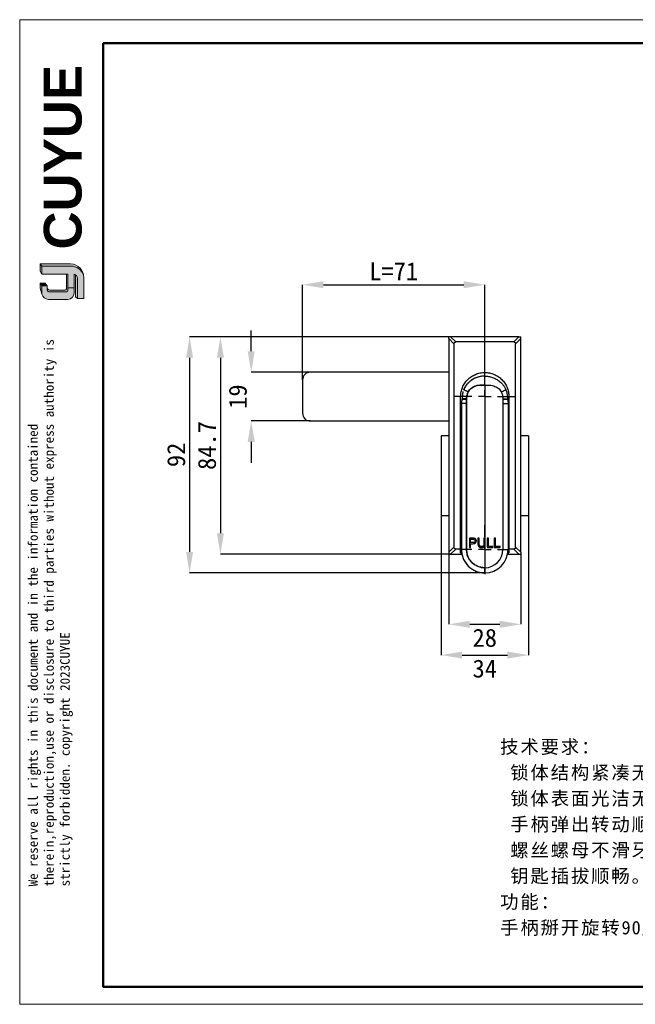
# Model space of a CAD drawing. Header units: millimetres. Extents: x 10 to 553, y 34 to 418.
# Tile 1 of 10: x 10 to 250, y 34 to 418. Entities that reach past the tile are written whole.
import ezdxf

# ---------------------------------------------------------------- set-up
doc = ezdxf.new("R2010")
doc.units = ezdxf.units.MM
doc.header["$LTSCALE"] = 2
doc.header["$PDSIZE"] = -1
doc.linetypes.add('CENTERX2', pattern=[20.319999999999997, 12.7, -2.54, 2.54, -2.54])
for name, color, linetype, lineweight in [('0007', 7, 'Continuous', 5), ('实线层', 7, 'Continuous', 25), ('尺寸线层', 3, 'Continuous', 18), ('粗实线层', 7, 'Continuous', 50), ('细实线层', 3, 'Continuous', 18)]:
    doc.layers.add(name, color=color, linetype=linetype, lineweight=lineweight)
for name, color, linetype in [('1轮廓实线层', 7, 'Continuous'), ('3中心线层', 1, 'CENTERX2'), ('7标注层', 3, 'Continuous')]:
    doc.layers.add(name, color=color, linetype=linetype)
doc.styles.add('ARIAL', font='arial.ttf')
doc.styles.add('SLDTEXTSTYLE5', font='TXT', dxfattribs={"width": 0.7})
doc.dimstyles.new('SLDDIMSTYLE0', dxfattribs={"dimtxt": 7, "dimasz": 8.16, "dimexe": 0, "dimexo": 0.0625, "dimgap": 1.75, "dimtad": 2, "dimrnd": 1e-09, "dimzin": 12, "dimdsep": 46, "dimtxsty": 'SLDTEXTSTYLE5', "dimsah": 1, "dimcen": 0.09, "dimadec": 0, "dimazin": 3, "dimtfac": 1, "dimtofl": 0, "dimtmove": 0, "dimatfit": 3, "dimfxl": 1, "dimfrac": 2, "dimtolj": 1, "dimtzin": 12, "dimarcsym": 0})

# ---------------------------------------------------------------- blocks, each defined once
blk = doc.blocks.new('_D')
at = {"layer": '7标注层', "color": 0, "lineweight": -2, "transparency": 16777216}
for p, q in [((119.9659405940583, 277.3081401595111), (119.9659405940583, 314.349498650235)), ((128.1259405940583, 314.349498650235), (182.8059405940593, 314.349498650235)), ((190.9659405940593, 282.7081401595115), (190.9659405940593, 314.349498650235))]:
    blk.add_line(p, q, dxfattribs=at)
at = {"layer": '7标注层', "color": 0, "transparency": 16777216}
for points in [[(128.1259405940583, 315.709498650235), (128.1259405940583, 312.989498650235), (119.9659405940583, 314.349498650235)], [(182.8059405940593, 315.709498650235), (182.8059405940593, 312.989498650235), (190.9659405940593, 314.349498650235)]]:
    blk.add_solid(points, dxfattribs=at)
at = {"layer": 'Defpoints', "color": 0, "transparency": 16777216}
for p in [(190.9659405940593, 314.349498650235), (190.9659405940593, 282.6456401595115), (119.9659405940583, 277.2456401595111)]:
    blk.add_point(p, dxfattribs=at)
at = {"layer": '7标注层', "color": 0, "transparency": 16777216, "insert": (155.4659405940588, 323.099498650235), "char_height": 7, "attachment_point": 2}
blk.add_mtext('\\A1;L=71', dxfattribs=at)
blk = doc.blocks.new('_D_1')
at = {"layer": '7标注层', "color": 0, "lineweight": -2, "transparency": 16777216}
for p, q in [((99.9659405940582, 288.4056401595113), (99.9659405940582, 296.5656401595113)), ((122.9034405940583, 280.2456401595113), (99.96594059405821, 280.2456401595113)), ((122.9034405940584, 261.2456401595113), (99.96594059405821, 261.2456401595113)), ((99.96594059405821, 253.0856401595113), (99.96594059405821, 244.9256401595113))]:
    blk.add_line(p, q, dxfattribs=at)
at = {"layer": '7标注层', "color": 0, "transparency": 16777216}
for points in [[(98.6059405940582, 288.4056401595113), (101.3259405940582, 288.4056401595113), (99.96594059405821, 280.2456401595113)], [(98.60594059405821, 253.0856401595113), (101.3259405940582, 253.0856401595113), (99.96594059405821, 261.2456401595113)]]:
    blk.add_solid(points, dxfattribs=at)
at = {"layer": 'Defpoints', "color": 0, "transparency": 16777216}
for p in [(122.9659405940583, 280.2456401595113), (99.96594059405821, 261.2456401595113), (122.9659405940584, 261.2456401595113)]:
    blk.add_point(p, dxfattribs=at)
at = {"layer": '7标注层', "color": 0, "transparency": 16777216, "insert": (91.21594059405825, 270.7456401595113), "char_height": 7, "attachment_point": 2, "rotation": 90}
blk.add_mtext('\\A1;19', dxfattribs=at)
blk = doc.blocks.new('_D_2')
at = {"layer": '7标注层', "color": 0, "lineweight": -2, "transparency": 16777216}
for p, q in [((177.6105473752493, 294.0456401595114), (87.96594059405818, 294.0456401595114)), ((87.9659405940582, 285.8856401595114), (87.96594059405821, 217.5056401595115)), ((177.6105473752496, 209.3456401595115), (87.96594059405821, 209.3456401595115))]:
    blk.add_line(p, q, dxfattribs=at)
at = {"layer": '7标注层', "color": 0, "transparency": 16777216}
for points in [[(86.6059405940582, 285.8856401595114), (89.3259405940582, 285.8856401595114), (87.96594059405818, 294.0456401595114)], [(86.60594059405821, 217.5056401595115), (89.32594059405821, 217.5056401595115), (87.96594059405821, 209.3456401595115)]]:
    blk.add_solid(points, dxfattribs=at)
at = {"layer": 'Defpoints', "color": 0, "transparency": 16777216}
for p in [(177.6730473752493, 294.0456401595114), (87.96594059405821, 209.3456401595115), (177.6730473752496, 209.3456401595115)]:
    blk.add_point(p, dxfattribs=at)
at = {"layer": '7标注层', "color": 0, "transparency": 16777216, "insert": (79.21594059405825, 251.6956401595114), "char_height": 7, "attachment_point": 2, "rotation": 90}
blk.add_mtext('\\A1;84.7', dxfattribs=at)
blk = doc.blocks.new('_D_3')
at = {"layer": '7标注层', "color": 0, "lineweight": -2, "transparency": 16777216}
for p, q in [((177.6105473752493, 294.0456401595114), (75.96594059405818, 294.0456401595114)), ((75.9659405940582, 285.8856401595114), (75.96594059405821, 210.2056401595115)), ((190.9034405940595, 202.0456401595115), (75.96594059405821, 202.0456401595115))]:
    blk.add_line(p, q, dxfattribs=at)
at = {"layer": '7标注层', "color": 0, "transparency": 16777216}
for points in [[(74.6059405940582, 285.8856401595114), (77.3259405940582, 285.8856401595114), (75.96594059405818, 294.0456401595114)], [(74.60594059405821, 210.2056401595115), (77.32594059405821, 210.2056401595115), (75.96594059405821, 202.0456401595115)]]:
    blk.add_solid(points, dxfattribs=at)
at = {"layer": 'Defpoints', "color": 0, "transparency": 16777216}
for p in [(177.6730473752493, 294.0456401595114), (75.96594059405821, 202.0456401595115), (190.9659405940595, 202.0456401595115)]:
    blk.add_point(p, dxfattribs=at)
at = {"layer": '7标注层', "color": 0, "transparency": 16777216, "insert": (67.21594059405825, 248.0456401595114), "char_height": 7, "attachment_point": 2, "rotation": 90}
blk.add_mtext('\\A1;92', dxfattribs=at)
blk = doc.blocks.new('_D_4')
at = {"layer": '7标注层', "color": 0, "lineweight": -2, "transparency": 16777216}
for p, q in [((176.9659405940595, 209.9902469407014), (176.9659405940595, 181.9990162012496)), ((204.9659405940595, 209.9902469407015), (204.9659405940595, 181.9990162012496)), ((185.1259405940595, 181.9990162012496), (196.8059405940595, 181.9990162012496))]:
    blk.add_line(p, q, dxfattribs=at)
at = {"layer": '7标注层', "color": 0, "transparency": 16777216}
for points in [[(185.1259405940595, 183.3590162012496), (185.1259405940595, 180.6390162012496), (176.9659405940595, 181.9990162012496)], [(196.8059405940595, 183.3590162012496), (196.8059405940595, 180.6390162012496), (204.9659405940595, 181.9990162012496)]]:
    blk.add_solid(points, dxfattribs=at)
at = {"layer": 'Defpoints', "color": 0, "transparency": 16777216}
for p in [(176.9659405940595, 210.0527469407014), (204.9659405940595, 210.0527469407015), (204.9659405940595, 181.9990162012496)]:
    blk.add_point(p, dxfattribs=at)
at = {"layer": '7标注层', "color": 0, "transparency": 16777216, "insert": (190.9659405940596, 180.2490162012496), "char_height": 7, "attachment_point": 2}
blk.add_mtext('\\A1;28', dxfattribs=at)
blk = doc.blocks.new('_D_5')
at = {"layer": '7标注层', "color": 0, "lineweight": -2, "transparency": 16777216}
for p, q in [((173.9659405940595, 224.1831401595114), (173.9659405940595, 169.9990162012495)), ((207.9659405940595, 224.1831401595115), (207.9659405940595, 169.9990162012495)), ((182.1259405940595, 169.9990162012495), (199.8059405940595, 169.9990162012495))]:
    blk.add_line(p, q, dxfattribs=at)
at = {"layer": '7标注层', "color": 0, "transparency": 16777216}
for points in [[(182.1259405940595, 171.3590162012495), (182.1259405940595, 168.6390162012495), (173.9659405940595, 169.9990162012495)], [(199.8059405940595, 171.3590162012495), (199.8059405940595, 168.6390162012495), (207.9659405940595, 169.9990162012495)]]:
    blk.add_solid(points, dxfattribs=at)
at = {"layer": 'Defpoints', "color": 0, "transparency": 16777216}
for p in [(173.9659405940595, 224.2456401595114), (207.9659405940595, 224.2456401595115), (207.9659405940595, 169.9990162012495)]:
    blk.add_point(p, dxfattribs=at)
at = {"layer": '7标注层', "color": 0, "transparency": 16777216, "insert": (190.9659405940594, 168.2490162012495), "char_height": 7, "attachment_point": 2}
blk.add_mtext('\\A1;34', dxfattribs=at)
blk = doc.blocks.new('SW_CENTERMARKSYMBOL_0')
at = {"layer": '3中心线层', "color": 0}
for p, q in [((0, 5.000000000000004), (0, 11.90000000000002)), ((-4.999999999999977, 0), (-11.89999999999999, 0)), ((0, 0), (-2.499999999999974, 0)), ((0, 0), (2.775557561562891e-14, 2.500000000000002)), ((0, 0), (0, -2.500000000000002)), ((0, 0), (2.500000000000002, 0)), ((5.000000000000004, 0), (11.90000000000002, 0)), ((0, -5.000000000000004), (0, -11.90000000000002))]:
    blk.add_line(p, q, dxfattribs=at)
blk = doc.blocks.new('SW_CENTERMARKSYMBOL_1')
at = {"layer": '3中心线层', "color": 0}
for p, q in [((0, 4.999999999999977), (0, 9.599999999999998)), ((-5.000000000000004, 0), (-9.599999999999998, 0)), ((0, 0), (-2.500000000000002, 0)), ((0, 0), (0, 2.500000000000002)), ((0, 0), (0, -2.500000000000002)), ((0, 0), (2.500000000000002, 0)), ((5.000000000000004, 0), (9.599999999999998, 0)), ((0, -5.000000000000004), (0, -9.599999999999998))]:
    blk.add_line(p, q, dxfattribs=at)

msp = doc.modelspace()

# ---------------------------------------------------------------- hatches: boundary and pattern name
at = {"layer": '实线层'}
h = msp.add_hatch(color=251, dxfattribs=at)
edge = h.paths.add_edge_path(flags=0)
edge.add_line((17.73859262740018, 322.4728840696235), (18.3768852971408, 321.5705382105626))
edge.add_line((18.3768852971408, 321.5705382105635), (29.62916173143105, 321.5705382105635))
edge.add_arc((29.82779518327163, 316.4778296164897), 5.096580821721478, 18.258457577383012, 92.23360366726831, ccw=False)
edge.add_arc((29.49168194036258, 317.2301592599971), 5.244527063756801, 9.265836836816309, 88.49787900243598)
edge.add_line((29.62916173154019, 322.4728840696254), (17.73859262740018, 322.4728840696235))
h = msp.add_hatch(color=254, dxfattribs=at)
h.paths.add_polyline_path([(17.73859262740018, 313.0244162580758), (18.3768852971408, 310.7322392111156), (18.3768852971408, 313.8838449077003), (17.73859262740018, 314.9677565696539)], flags=0)
h.paths.add_polyline_path([(18.3768852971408, 318.5001864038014), (18.3768852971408, 321.5705382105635), (17.73859262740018, 322.4728840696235), (17.73859262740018, 319.6319791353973)], flags=0)
msp.add_hatch(color=251, dxfattribs=at).paths.add_polyline_path([(20.52286345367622, 313.8838449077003), (19.69927851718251, 314.9677565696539), (17.73859262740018, 314.9677565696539), (18.3768852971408, 313.8838449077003)], flags=0)
h = msp.add_hatch(color=251, dxfattribs=at)
edge = h.paths.add_edge_path(flags=0)
edge.add_line((27.3680600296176, 312.2768342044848), (21.49858584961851, 312.2768342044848))
edge.add_arc((21.49649164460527, 313.2798152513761), 1.002983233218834, 193.8962338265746, 270.1196323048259, ccw=False)
edge.add_line((20.52286345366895, 313.0389345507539), (20.52286345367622, 312.3156256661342))
edge.add_arc((21.49649164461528, 312.5565063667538), 1.002983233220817, 193.8962338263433, 270.1196323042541)
edge.add_line((21.49858584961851, 311.5535253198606), (27.804434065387, 311.553525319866))
edge.add_arc((27.8340514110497, 312.2782517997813), 0.7253314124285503, 267.659799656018, 364.9883187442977)
edge.add_line((28.55663559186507, 312.3413212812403), (28.55663559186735, 318.5001864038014))
edge.add_line((28.55663559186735, 318.5001864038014), (27.94604510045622, 318.5001864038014))
edge.add_line((27.94604510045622, 318.5001864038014), (27.94604510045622, 312.7397457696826))
edge.add_arc((27.38600291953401, 312.8467188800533), 0.5701670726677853, 268.1966309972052, 349.18624476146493, ccw=False)
h = msp.add_hatch(color=251, dxfattribs=at)
edge = h.paths.add_edge_path(flags=0)
edge.add_line((31.56368431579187, 309.604934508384), (32.27417920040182, 308.9593439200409))
edge.add_line((32.27417920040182, 308.9593439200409), (32.27417920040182, 316.9688023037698))
edge.add_arc((30.3708401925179, 316.6753579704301), 1.925826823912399, 8.764480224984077, 53.88699480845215)
edge.add_line((31.50588351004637, 318.2311489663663), (31.56368431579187, 309.604934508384))
h = msp.add_hatch(color=30, dxfattribs=at)
edge = h.paths.add_edge_path(flags=0)
edge.add_arc((21.49649164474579, 312.5565063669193), 1.002983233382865, 193.8962338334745, 270.11963231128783, ccw=False)
edge.add_line((20.52286345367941, 312.3156256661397), (20.52286345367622, 313.8838449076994))
edge.add_line((20.52286345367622, 313.8838449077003), (18.3768852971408, 313.8838449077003))
edge.add_line((18.3768852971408, 313.8838449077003), (18.3768852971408, 310.7322392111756))
edge.add_arc((21.33670991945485, 311.7197471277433), 3.120213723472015, 198.4506221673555, 263.4013944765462)
edge.add_line((20.97815688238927, 308.6202030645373), (28.55663559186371, 308.6202030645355))
edge.add_arc((28.30790746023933, 311.2900790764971), 2.681436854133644, 275.3223660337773, 362.7233690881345)
edge.add_line((30.98631584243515, 311.417484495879), (30.98631584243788, 313.0976952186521))
edge.add_line((30.98631584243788, 313.0976952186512), (28.55663559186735, 313.0976952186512))
edge.add_line((28.55663559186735, 313.0976952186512), (28.55663559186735, 312.3413212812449))
edge.add_arc((27.83405141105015, 312.2782517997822), 0.7253314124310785, -92.34020034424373, 4.988318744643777, ccw=False)
edge.add_line((27.80443406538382, 311.5535253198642), (21.49858584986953, 311.553525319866))
at = {"layer": '尺寸线层'}
h = msp.add_hatch(color=179, dxfattribs=at)
edge = h.paths.add_edge_path(flags=0)
edge.add_line((29.62916173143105, 321.5705382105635), (18.3768852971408, 321.5705382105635))
edge.add_line((18.3768852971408, 321.5705382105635), (18.3768852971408, 318.5001864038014))
edge.add_line((18.3768852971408, 318.5001864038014), (28.55663559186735, 318.5001864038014))
edge.add_line((28.55663559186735, 318.5001864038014), (28.55663559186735, 313.0976952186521))
edge.add_line((28.55663559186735, 313.0976952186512), (30.98631584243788, 313.0976952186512))
edge.add_line((30.98631584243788, 313.0976952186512), (30.98631584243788, 318.5001864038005))
edge.add_arc((30.3708400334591, 316.6753578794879), 1.925826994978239, 8.764482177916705, 71.36184450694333, ccw=False)
edge.add_line((32.27417920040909, 316.968802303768), (32.27417920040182, 308.9593439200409))
edge.add_line((32.27417920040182, 308.9593439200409), (34.73545388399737, 308.9593439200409))
edge.add_line((34.73545388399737, 308.9593439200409), (34.73545388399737, 317.141164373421))
edge.add_arc((29.49168291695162, 317.2301592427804), 5.244526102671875, 359.0276957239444, 369.2658387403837)
edge.add_arc((29.82779518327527, 316.4778296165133), 5.096580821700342, 18.25845757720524, 92.23360366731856)

# ---------------------------------------------------------------- linework, layer by layer
at = {"layer": '0007'}
for p, q in [((17.73859262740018, 322.4728840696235), (29.62916173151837, 322.4728840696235)), ((17.73859262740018, 319.6319791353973), (17.73859262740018, 322.4728840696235)), ((18.3768852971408, 321.5705382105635), (17.73859262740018, 322.4728840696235)), ((18.3768852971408, 318.5001864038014), (17.73859262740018, 319.6319791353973)), ((18.3768852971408, 321.5705382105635), (29.62916173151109, 321.5705382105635)), ((18.3768852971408, 318.5001864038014), (18.3768852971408, 321.5705382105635)), ((17.73859262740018, 313.0244162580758), (17.73859262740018, 314.9677565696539)), ((19.69927851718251, 314.9677565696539), (17.73859262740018, 314.9677565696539)), ((18.3768852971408, 313.8838449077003), (17.73859262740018, 314.9677565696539)), ((28.55663559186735, 318.5001864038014), (18.3768852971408, 318.5001864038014)), ((20.52286345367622, 313.8838449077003), (19.69927851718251, 314.9677565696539)), ((27.94604510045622, 312.7397457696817), (27.94604510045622, 318.5001864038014)), ((28.55663559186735, 312.341321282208), (28.55663559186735, 318.5001864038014)), ((30.98631584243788, 311.4174844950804), (30.98631584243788, 318.5001864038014)), ((31.56368431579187, 309.6049345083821), (31.50588351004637, 318.2311489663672)), ((32.27417920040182, 308.9593439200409), (32.27417920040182, 316.9688023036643)), ((34.73545388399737, 308.9593439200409), (34.73545388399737, 317.1411643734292)), ((18.3768852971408, 310.7322392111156), (17.73859262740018, 313.0244162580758)), ((18.3768852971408, 310.7322392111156), (18.3768852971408, 313.8838449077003)), ((20.52286345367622, 313.8838449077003), (18.3768852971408, 313.8838449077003)), ((20.52286345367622, 312.3156256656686), (20.52286345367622, 313.8838449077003)), ((27.3680600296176, 312.2768342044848), (21.49858590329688, 312.2768342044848)), ((27.80443406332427, 311.553525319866), (21.49858590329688, 311.553525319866)), ((28.55663559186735, 313.0976952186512), (30.98631584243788, 313.0976952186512)), ((28.55663559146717, 308.6202030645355), (20.97815688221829, 308.6202030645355)), ((32.27417920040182, 308.9593439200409), (31.56368431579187, 309.604934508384)), ((34.73545388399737, 308.9593439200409), (32.27417920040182, 308.9593439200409))]:
    msp.add_line(p, q, dxfattribs=at)
for centre, radius, start, end in [((29.49168185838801, 317.2301591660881), 5.244527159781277, 359.0276967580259, 88.497878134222), ((29.82779568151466, 316.4778303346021), 5.096580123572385, 18.24249939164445, 92.23360957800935), ((30.37084000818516, 316.6753578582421), 1.925827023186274, 8.76448268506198, 71.36184399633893), ((21.49649160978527, 313.2798152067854), 1.002983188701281, 193.8962318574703, 270.1196373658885), ((21.49649160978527, 312.5565063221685), 1.002983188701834, 193.8962318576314, 270.1196373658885), ((27.38600292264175, 312.846718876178), 0.5701670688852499, 268.1966306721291, 349.1862450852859), ((27.83405137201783, 312.2782518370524), 0.7253314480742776, 267.6598026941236, 4.988315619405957), ((28.30790758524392, 311.2900789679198), 2.681436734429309, 275.3223635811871, 2.723371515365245), ((21.33671031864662, 311.7197476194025), 3.120214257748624, 198.450628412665, 263.4013882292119)]:
    msp.add_arc(centre, radius, start, end, dxfattribs=at)
at = {"layer": '1轮廓实线层'}
for p, q in [((178.9659405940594, 291.3385333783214), (176.9659405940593, 293.3385333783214)), ((176.9659405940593, 293.3385333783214), (176.9659405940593, 210.0527469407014)), ((177.6730473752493, 294.0456401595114), (179.6730473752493, 292.0456401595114)), ((204.2588338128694, 294.0456401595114), (177.6730473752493, 294.0456401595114)), ((202.2588338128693, 292.0456401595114), (179.6730473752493, 292.0456401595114)), ((202.2588338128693, 292.0456401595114), (204.2588338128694, 294.0456401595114)), ((204.9659405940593, 293.3385333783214), (202.9659405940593, 291.3385333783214)), ((204.9659405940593, 210.0527469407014), (204.9659405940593, 293.3385333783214)), ((178.9659405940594, 291.3385333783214), (178.9659405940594, 212.0527469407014)), ((202.9659405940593, 212.0527469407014), (202.9659405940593, 291.3385333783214)), ((176.9659405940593, 280.2456401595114), (122.9659405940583, 280.2456401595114)), ((119.9659405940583, 277.2456401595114), (119.9659405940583, 264.2456401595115)), ((190.9659401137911, 275.2460116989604), (190.9659402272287, 278.7456392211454)), ((181.5659405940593, 211.3456401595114), (181.5659405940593, 270.7456401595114)), ((182.1006256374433, 270.0048035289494), (182.0757521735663, 269.8099014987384)), ((182.1006256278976, 270.0048035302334), (182.0757563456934, 269.8099010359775)), ((183.8684466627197, 269.93249968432), (182.1006256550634, 270.0048035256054)), ((198.0634345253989, 269.93249968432), (199.8312555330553, 270.0048035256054)), ((199.8312555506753, 270.0048035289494), (199.8561290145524, 269.8099014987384)), ((200.3659405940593, 270.7456401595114), (200.3659405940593, 211.3456401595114)), ((181.8666655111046, 268.1258587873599), (181.865940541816, 268.060672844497)), ((181.8666655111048, 268.1258587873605), (181.8659405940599, 268.0599074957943)), ((183.8659405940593, 211.1456401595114), (183.8659405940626, 268.062358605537)), ((200.0652156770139, 268.1258587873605), (200.0659405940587, 268.0599074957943)), ((122.9659405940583, 261.2456401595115), (176.9659405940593, 261.2456401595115)), ((176.9659405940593, 255.4456401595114), (173.9659405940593, 255.4456401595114)), ((173.9659405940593, 255.4456401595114), (173.9659405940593, 224.2456401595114)), ((207.9659405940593, 255.4456401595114), (204.9659405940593, 255.4456401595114)), ((207.9659405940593, 255.4456401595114), (207.9659405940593, 224.2456401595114)), ((176.9659405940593, 224.2456401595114), (173.9659405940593, 224.2456401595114)), ((207.9659405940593, 224.2456401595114), (204.9659405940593, 224.2456401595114)), ((181.8659405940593, 220.2456401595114), (181.5659405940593, 220.2456401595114)), ((181.8659405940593, 219.7456401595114), (181.5659405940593, 219.7456401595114)), ((200.3659405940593, 220.2456401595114), (200.0659405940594, 220.2456401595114)), ((200.3659405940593, 219.7456401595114), (200.0659405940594, 219.7456401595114)), ((186.3155439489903, 215.5456401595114), (184.9659405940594, 215.5456401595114)), ((184.9659405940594, 215.5456401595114), (184.9659405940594, 211.9654083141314)), ((185.4394000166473, 213.8397218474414), (185.4394000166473, 215.1209909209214)), ((185.4394000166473, 215.1209909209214), (186.3545921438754, 215.1209909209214)), ((188.7877833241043, 215.5456401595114), (188.3143238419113, 215.5456401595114)), ((188.3143238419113, 215.5456401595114), (188.3143238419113, 213.4760855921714)), ((188.7877833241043, 213.4809666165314), (188.7877833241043, 215.5456401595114)), ((190.6523348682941, 215.5456401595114), (190.6523348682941, 213.4809666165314)), ((191.1282345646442, 215.5456401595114), (190.6523348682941, 215.5456401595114)), ((191.1282345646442, 213.4760855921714), (191.1282345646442, 215.5456401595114)), ((192.3728958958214, 215.5456401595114), (191.8994366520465, 215.5456401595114)), ((191.8994366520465, 215.5456401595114), (191.8994366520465, 211.9654083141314)), ((192.3728958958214, 212.3876169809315), (192.3728958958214, 215.5456401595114)), ((195.1526395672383, 215.5456401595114), (194.6791803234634, 215.5456401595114)), ((194.6791803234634, 215.5456401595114), (194.6791803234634, 211.9654083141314)), ((195.1526395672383, 212.3876169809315), (195.1526395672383, 215.5456401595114)), ((176.9659405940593, 210.0527469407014), (178.9659405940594, 212.0527469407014)), ((179.6730473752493, 211.3456401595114), (177.6730473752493, 209.3456401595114)), ((181.5659405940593, 211.3456401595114), (179.6730473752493, 211.3456401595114)), ((181.5659405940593, 209.8456401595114), (181.5659405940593, 211.3456401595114)), ((183.8659405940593, 211.1456401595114), (181.8659405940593, 211.1456401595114)), ((184.9659405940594, 211.9654083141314), (185.4394000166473, 211.9654083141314)), ((186.3643543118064, 213.8397218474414), (185.4394000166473, 213.8397218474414)), ((185.4394000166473, 211.9654083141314), (185.4394000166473, 213.4199537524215)), ((185.4394000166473, 213.4199537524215), (186.3545921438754, 213.4199537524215)), ((191.8994366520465, 211.9654083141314), (194.1373865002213, 211.9654083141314)), ((194.1373865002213, 212.3876169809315), (192.3728958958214, 212.3876169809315)), ((194.1373865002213, 211.9654083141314), (194.1373865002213, 212.3876169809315)), ((194.6791803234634, 211.9654083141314), (196.9171306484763, 211.9654083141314)), ((196.9171306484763, 212.3876169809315), (195.1526395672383, 212.3876169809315)), ((196.9171306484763, 211.9654083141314), (196.9171306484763, 212.3876169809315)), ((198.0659405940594, 211.1456401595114), (200.0659405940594, 211.1456401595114)), ((202.2588338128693, 211.3456401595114), (200.3659405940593, 211.3456401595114)), ((200.3659405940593, 211.3456401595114), (200.3659405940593, 209.8456401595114)), ((204.2588338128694, 209.3456401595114), (202.2588338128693, 211.3456401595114)), ((202.9659405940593, 212.0527469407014), (204.9659405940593, 210.0527469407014)), ((177.6730473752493, 209.3456401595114), (182.0614064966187, 209.3456401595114)), ((181.5659405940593, 209.8456401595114), (182.0071104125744, 209.8456401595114)), ((199.8704746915, 209.3456401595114), (204.2588338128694, 209.3456401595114)), ((199.9247707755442, 209.8456401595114), (200.3659405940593, 209.8456401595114))]:
    msp.add_line(p, q, dxfattribs=at)
at = {"layer": '1轮廓实线层', "flags": 128}
for points in [[(190.965940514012, 275.2460116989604), (190.9659405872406, 235.373803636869), (190.9659405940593, 204.0456401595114)], [(183.8659405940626, 268.062358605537), (183.8660213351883, 269.040982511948), (183.8659405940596, 269.8099022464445)], [(183.8659405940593, 269.8099022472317), (183.8659884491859, 268.8517308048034), (183.8659405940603, 268.0623585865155)], [(198.0659405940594, 269.8099022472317), (198.0658927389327, 268.8517308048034), (198.0659405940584, 268.0623585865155)], [(183.8659405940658, 268.0623586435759), (183.4757602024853, 268.0623967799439), (183.1005740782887, 268.0624251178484), (182.7548004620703, 268.0624425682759), (182.4517272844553, 268.0624484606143), (182.2030015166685, 268.0624425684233), (182.0181815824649, 268.0624251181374), (181.9043700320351, 268.0623967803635), (181.8659405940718, 268.0623586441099)], [(181.865940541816, 268.0610026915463), (181.8659406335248, 236.1880151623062), (181.8659405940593, 211.1456401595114)], [(181.8659405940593, 268.0599074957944), (181.8659405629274, 265.8290755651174), (181.8659405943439, 263.3516567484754), (181.8659405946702, 260.5981774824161), (181.8659405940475, 257.5384583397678), (181.8659405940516, 254.8975189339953), (181.8659405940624, 252.028442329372), (181.8659405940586, 248.9115168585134), (181.8659405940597, 245.5253272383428), (181.8659405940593, 241.8466068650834), (181.8659405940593, 237.8500769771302), (181.8659405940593, 233.5082715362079), (181.8659405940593, 228.7913711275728), (181.8659405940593, 224.8009643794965), (181.8659405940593, 220.5423235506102), (181.8659405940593, 215.9966319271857), (181.8659405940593, 211.1456401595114)], [(183.8659405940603, 268.0623585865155), (183.8659430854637, 265.6350560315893), (183.8659407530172, 262.9125904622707), (183.8659405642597, 259.8600963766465), (183.8659405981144, 256.4378121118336), (183.8659405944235, 253.1539034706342), (183.8659405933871, 249.5295074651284), (183.8659405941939, 245.5293116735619), (183.865940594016, 242.2592480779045), (183.8659405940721, 238.7380382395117), (183.8659405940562, 234.9463905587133), (183.8659405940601, 230.8635130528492), (183.8659405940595, 226.4670680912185), (183.8659405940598, 221.7328374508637), (183.8659405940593, 216.635160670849), (183.8659405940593, 211.1456401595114)], [(198.0659405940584, 268.0623585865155), (198.065938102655, 265.6350560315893), (198.0659404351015, 262.9125904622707), (198.0659406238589, 259.8600963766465), (198.0659405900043, 256.4378121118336), (198.0659405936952, 253.1539034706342), (198.0659405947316, 249.5295074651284), (198.0659405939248, 245.5293116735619), (198.0659405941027, 242.2592480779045), (198.0659405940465, 238.7380382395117), (198.0659405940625, 234.9463905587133), (198.0659405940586, 230.8635130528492), (198.0659405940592, 226.4670680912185), (198.0659405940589, 221.7328374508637), (198.0659405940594, 216.635160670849), (198.0659405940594, 211.1456401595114)], [(198.0659405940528, 268.0623586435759), (198.4561209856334, 268.0623967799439), (198.83130710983, 268.0624251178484), (199.1770807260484, 268.0624425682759), (199.4801539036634, 268.0624484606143), (199.7288796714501, 268.0624425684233), (199.9136996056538, 268.0624251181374), (200.0275111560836, 268.0623967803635), (200.0659405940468, 268.0623586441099)], [(200.0659405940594, 268.0599074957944), (200.0659406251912, 265.8290755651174), (200.0659405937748, 263.3516567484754), (200.0659405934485, 260.5981774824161), (200.0659405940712, 257.5384583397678), (200.065940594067, 254.8975189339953), (200.0659405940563, 252.028442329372), (200.0659405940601, 248.9115168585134), (200.065940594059, 245.5253272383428), (200.0659405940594, 241.8466068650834), (200.0659405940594, 237.8500769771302), (200.0659405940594, 233.5082715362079), (200.0659405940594, 228.7913711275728), (200.0659405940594, 224.8009643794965), (200.0659405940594, 220.5423235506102), (200.0659405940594, 215.9966319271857), (200.0659405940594, 211.1456401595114)]]:
    msp.add_lwpolyline(points, dxfattribs=at)
at = {"layer": '1轮廓实线层'}
for centre, radius, start, end in [((122.9659405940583, 277.2456401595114), 3, 90, 180), ((122.9659405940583, 264.2456401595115), 3, 180, 270.0000000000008), ((190.9659405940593, 211.1456401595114), 9.099999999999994, 180, 270.0000000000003), ((190.9659405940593, 211.1456401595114), 7.100000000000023, 180, 0), ((190.9659405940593, 211.1456401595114), 9.100000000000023, 270.0000000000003, 0)]:
    msp.add_arc(centre, radius, start, end, dxfattribs=at)
for points, knots in [([(177.6730473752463, 294.0456401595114), (177.5630969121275, 294.0457804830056), (177.3166716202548, 294.0460949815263), (177.0909495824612, 294.0458022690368), (176.9659405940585, 294.0456401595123)], [0, 0, 0, 0, 0.4461817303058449, 1, 1, 1, 1]), ([(176.9659405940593, 293.3385333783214), (176.9659405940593, 293.4537124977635), (176.9659405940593, 293.7003734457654), (176.9659405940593, 293.9255894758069), (176.9659405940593, 294.0456401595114)], [0, 0, 0, 0, 0.4669532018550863, 1, 1, 1, 1]), ([(178.9659405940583, 291.3385333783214), (178.9733312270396, 291.4389550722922), (178.984058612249, 291.5847155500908), (179.0685198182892, 291.7553437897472), (179.1519455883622, 291.8598498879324), (179.2569919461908, 291.942799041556), (179.4275303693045, 292.0271503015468), (179.5730321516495, 292.0381080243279), (179.6730473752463, 292.0456401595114)], [0, 0, 0, 0, 0.2641706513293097, 0.3834394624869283, 0.5001128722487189, 0.6171399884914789, 0.7368291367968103, 1, 1, 1, 1]), ([(202.2588338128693, 292.045640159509), (202.3592555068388, 292.038249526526), (202.5050159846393, 292.0275221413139), (202.6756442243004, 291.9430609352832), (202.7801503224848, 291.8596351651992), (202.8630994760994, 291.7545888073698), (202.9474507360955, 291.5840503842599), (202.9584084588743, 291.4385486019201), (202.9659405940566, 291.3385333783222)], [0, 0, 0, 0, 0.2641706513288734, 0.3834394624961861, 0.5001128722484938, 0.6171399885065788, 0.7368291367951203, 1, 1, 1, 1]), ([(204.2588338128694, 294.0456401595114), (204.3740129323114, 294.0456401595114), (204.6206738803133, 294.0456401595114), (204.8458899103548, 294.0456401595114), (204.9659405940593, 294.0456401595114)], [0, 0, 0, 0, 0.4669532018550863, 1, 1, 1, 1]), ([(204.9659405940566, 293.3385333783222), (204.9660809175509, 293.448483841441), (204.9663954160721, 293.6949091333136), (204.9661027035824, 293.9206311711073), (204.9659405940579, 294.04564015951)], [0, 0, 0, 0, 0.4461817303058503, 1, 1, 1, 1]), ([(190.9659405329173, 278.7456401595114), (190.660865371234, 278.7367621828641), (190.0498913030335, 278.7189822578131), (189.1396396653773, 278.5753049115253), (188.2687080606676, 278.3523752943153), (187.4566262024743, 278.0557012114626), (186.6694378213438, 277.684048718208), (185.9489583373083, 277.2543934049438), (185.3537636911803, 276.8193093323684), (184.863132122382, 276.4055515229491), (184.4403771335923, 275.9998172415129), (183.9697824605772, 275.4820016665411), (183.5090626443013, 274.8847656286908), (183.0588184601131, 274.1848747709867), (182.8163841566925, 273.692177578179), (182.6959067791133, 273.4473324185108)], [0, 0, 0, 0, 0.08721710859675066, 0.174669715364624, 0.2639424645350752, 0.3463271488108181, 0.4249997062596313, 0.5169978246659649, 0.5905766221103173, 0.6398335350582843, 0.7040198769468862, 0.760915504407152, 0.8427965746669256, 0.9218779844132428, 1, 1, 1, 1]), ([(190.9659402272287, 278.7456392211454), (190.4735951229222, 278.722332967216), (189.4568804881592, 278.6742045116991), (187.9460698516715, 278.2760299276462), (186.4856393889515, 277.6225113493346), (185.1772859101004, 276.7267073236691), (184.1064797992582, 275.6807881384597), (183.2759067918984, 274.5869321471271), (182.8821780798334, 273.8133233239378), (182.6959069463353, 273.4473327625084)], [0, 0, 0, 0, 0.1407900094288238, 0.2907376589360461, 0.4479428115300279, 0.6048775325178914, 0.7514036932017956, 0.8823902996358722, 1, 1, 1, 1]), ([(190.9659402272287, 278.7456392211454), (191.4582855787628, 278.7223329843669), (192.475000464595, 278.6742045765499), (193.985811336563, 278.276029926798), (195.4462417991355, 277.6225113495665), (196.7545952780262, 276.7267073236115), (197.825401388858, 275.6807881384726), (198.6559743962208, 274.5869321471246), (199.0497031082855, 273.8133233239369), (199.2359742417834, 273.4473327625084)], [0, 0, 0, 0, 0.1407900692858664, 0.2907377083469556, 0.4479428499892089, 0.6048775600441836, 0.7514037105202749, 0.8823903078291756, 1, 1, 1, 1]), ([(182.4705615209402, 272.7490783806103), (182.4231179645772, 272.4766060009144), (182.3301959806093, 271.9429471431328), (182.2367180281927, 270.9967946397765), (182.1488470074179, 270.3562939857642), (182.1006256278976, 270.0048035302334)], [0, 0, 0, 0, 0.3200622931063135, 0.6268674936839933, 1, 1, 1, 1]), ([(182.4705615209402, 272.7490783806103), (182.4231179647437, 272.476606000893), (182.330195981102, 271.9429471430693), (182.2367180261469, 270.9967946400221), (182.1488470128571, 270.3562939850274), (182.1006256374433, 270.0048035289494)], [0, 0, 0, 0, 0.3200622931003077, 0.6268674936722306, 0.9999999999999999, 0.9999999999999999, 0.9999999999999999, 0.9999999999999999]), ([(184.5273761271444, 272.6046552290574), (184.2969836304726, 272.7106611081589), (183.9425666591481, 272.8737318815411), (183.5161697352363, 273.0699213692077), (183.2227550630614, 273.2049244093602), (182.9863820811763, 273.3136820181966), (182.7580029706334, 273.4187616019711), (182.7203703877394, 273.4360768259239), (182.6959069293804, 273.4473327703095)], [0, 0, 0, 0, 0.2394566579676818, 0.3683605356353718, 0.4999999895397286, 0.6316394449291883, 0.7605433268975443, 1, 1, 1, 1]), ([(184.5273763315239, 272.6046556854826), (184.2969838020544, 272.71066151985), (183.9425667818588, 272.8737322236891), (183.5161697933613, 273.0699215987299), (183.222755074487, 273.2049245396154), (182.9863820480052, 273.3136820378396), (182.7580028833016, 273.4187614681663), (182.7203702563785, 273.4360765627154), (182.6959067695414, 273.4473324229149)], [0, 0, 0, 0, 0.2394566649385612, 0.3683605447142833, 0.4999999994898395, 0.6316394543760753, 0.7605433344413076, 0.9999999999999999, 0.9999999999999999, 0.9999999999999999, 0.9999999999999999]), ([(183.8684466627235, 269.9324996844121), (183.9166021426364, 270.4506557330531), (184.0026102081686, 271.3761080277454), (184.3670045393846, 272.2292038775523), (184.5273763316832, 272.6046556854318)], [0, 0, 0, 0, 0.5598949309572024, 1, 1, 1, 1]), ([(184.5273761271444, 272.6046552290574), (184.3670043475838, 272.229203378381), (184.0026101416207, 271.3761076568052), (183.9166021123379, 270.4506555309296), (183.8684466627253, 269.9324996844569)], [0, 0, 0, 0, 0.4401051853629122, 1, 1, 1, 1]), ([(184.5273763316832, 272.6046556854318), (184.6994523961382, 272.8789490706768), (185.0422182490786, 273.4253260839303), (185.760530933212, 274.0746396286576), (186.5663201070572, 274.5756656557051), (187.5134155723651, 274.9569545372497), (188.5944406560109, 275.1895298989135), (189.7786825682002, 275.2638169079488), (190.571895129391, 275.2519211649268), (190.965940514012, 275.2460116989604)], [0, 0, 0, 0, 0.1315289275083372, 0.2619982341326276, 0.3905260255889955, 0.5170816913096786, 0.6764521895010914, 0.839270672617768, 0.9999999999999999, 0.9999999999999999, 0.9999999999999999, 0.9999999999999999]), ([(190.9659401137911, 275.2460116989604), (190.6550411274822, 275.2504406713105), (190.0061974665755, 275.2596839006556), (188.9862992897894, 275.2259060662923), (187.9025455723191, 275.0633907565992), (186.8175437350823, 274.7090620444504), (185.8475813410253, 274.1500876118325), (185.0534965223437, 273.4452946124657), (184.6972948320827, 272.8761526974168), (184.5273761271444, 272.6046552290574)], [0, 0, 0, 0, 0.1268387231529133, 0.2647113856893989, 0.4158365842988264, 0.5724216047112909, 0.7272274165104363, 0.8698794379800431, 1, 1, 1, 1]), ([(190.9659401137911, 275.2460116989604), (191.3601372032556, 275.2519245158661), (192.1535014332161, 275.2638246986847), (193.3377387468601, 275.1894571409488), (194.4186074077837, 274.95690245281), (195.3655608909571, 274.5756645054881), (196.1713502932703, 274.0746399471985), (196.8896628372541, 273.425326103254), (197.2324286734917, 272.8789492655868), (197.4045047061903, 272.6046560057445)], [0, 0, 0, 0, 0.1607911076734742, 0.3236094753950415, 0.4829182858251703, 0.6094739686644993, 0.738001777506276, 0.8684710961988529, 1, 1, 1, 1]), ([(197.4045049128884, 272.6046556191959), (197.6348974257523, 272.7106614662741), (197.9893144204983, 272.8737321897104), (198.4157113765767, 273.0699215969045), (198.7091260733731, 273.2049245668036), (198.9454990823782, 273.3136820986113), (199.1738782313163, 273.4187615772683), (199.211510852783, 273.4360767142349), (199.2359743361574, 273.4473326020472)], [0, 0, 0, 0, 0.2394566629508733, 0.3683605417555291, 0.4999999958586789, 0.6316394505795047, 0.7605433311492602, 1, 1, 1, 1]), ([(197.4045047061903, 272.6046560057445), (197.5648765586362, 272.2292040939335), (197.9292709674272, 271.3761081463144), (198.0152790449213, 270.4506557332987), (198.0634345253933, 269.9324996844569)], [0, 0, 0, 0, 0.4401051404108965, 1, 1, 1, 1]), ([(199.2359742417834, 273.4473325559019), (199.3188174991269, 273.2227387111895), (199.4873164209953, 272.7659263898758), (199.5952747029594, 271.9359381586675), (199.6733844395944, 271.2226286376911), (199.7526982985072, 270.5782079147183), (199.8006834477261, 270.2279551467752), (199.8312555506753, 270.0048035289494)], [0, 0, 0, 0, 0.2362520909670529, 0.4805245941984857, 0.7146792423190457, 0.8182176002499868, 1, 1, 1, 1]), ([(182.0757454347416, 269.8099022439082), (182.0464771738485, 269.5911010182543), (181.9915421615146, 269.18042243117), (181.8985465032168, 268.6147596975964), (181.8773782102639, 268.2901400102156), (181.8666655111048, 268.1258587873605)], [0, 0, 0, 0, 0.36030051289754, 0.6762654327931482, 1, 1, 1, 1]), ([(182.0757563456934, 269.8099010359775), (182.054982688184, 269.650248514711), (182.0157212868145, 269.3485114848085), (181.9683170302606, 269.0451047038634), (181.9051709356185, 268.6291056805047), (181.8853355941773, 268.3698675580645), (181.8666655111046, 268.1258587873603)], [0, 0, 0, 0, 0.2618500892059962, 0.4948864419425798, 0.5245601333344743, 1, 1, 1, 1]), ([(183.8659405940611, 269.8099022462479), (183.6937069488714, 269.8099022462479), (183.3365139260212, 269.8099022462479), (182.8276852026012, 269.8099022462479), (182.3735830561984, 269.8099022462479), (182.1748468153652, 269.8099022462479), (182.0757454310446, 269.8099022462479)], [0, 0, 0, 0, 0.2329914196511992, 0.4831977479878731, 0.742292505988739, 1, 1, 1, 1]), ([(182.0757658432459, 269.809902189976), (182.1693622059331, 269.8099021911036), (182.3602685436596, 269.8099021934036), (182.8007930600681, 269.809902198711), (183.3149366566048, 269.8099022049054), (183.6846700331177, 269.8099022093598), (183.8659405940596, 269.8099022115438)], [0, 0, 0, 0, 0.2451368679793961, 0.5000000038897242, 0.7548631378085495, 1, 1, 1, 1]), ([(183.8659405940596, 269.8099022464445), (183.8660715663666, 269.8327943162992), (183.866305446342, 269.873673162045), (183.8677924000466, 269.9145248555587), (183.8684466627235, 269.9324996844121)], [0, 0, 0, 0, 0.5599979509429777, 1, 1, 1, 1]), ([(183.8684466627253, 269.9324996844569), (183.8676421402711, 269.909623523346), (183.8662053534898, 269.8687692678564), (183.8660214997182, 269.8278909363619), (183.8659405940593, 269.8099022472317)], [0, 0, 0, 0, 0.5599456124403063, 1, 1, 1, 1]), ([(198.0634345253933, 269.9324996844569), (198.0642390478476, 269.909623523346), (198.0656758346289, 269.8687692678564), (198.0658596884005, 269.8278909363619), (198.0659405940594, 269.8099022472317)], [0, 0, 0, 0, 0.5599456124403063, 1, 1, 1, 1]), ([(198.0659405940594, 269.809902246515), (198.2472111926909, 269.8099022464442), (198.6169446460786, 269.8099022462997), (199.1310883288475, 269.8099022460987), (199.5716128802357, 269.8099022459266), (199.7625191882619, 269.809902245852), (199.8561155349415, 269.8099022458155)], [0, 0, 0, 0, 0.2451368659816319, 0.50000000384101, 0.7548631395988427, 1, 1, 1, 1]), ([(199.8561357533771, 269.8099022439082), (199.8854040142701, 269.5911010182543), (199.9403390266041, 269.18042243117), (200.0333346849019, 268.6147596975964), (200.0545029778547, 268.2901400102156), (200.0652156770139, 268.1258587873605)], [0, 0, 0, 0, 0.3603005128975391, 0.6762654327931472, 1, 1, 1, 1]), ([(183.865940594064, 268.0623586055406), (183.7249993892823, 268.0623687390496), (183.4395229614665, 268.0623892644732), (183.0290205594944, 268.0623526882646), (182.6568522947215, 268.0622663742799), (182.2598251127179, 268.062076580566), (181.932038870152, 268.0617542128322), (181.8866739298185, 268.061238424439), (181.8659406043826, 268.0610026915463)], [0, 0, 0, 0, 0.1348168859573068, 0.273071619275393, 0.4113037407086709, 0.5460317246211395, 0.7925210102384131, 0.9999999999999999, 0.9999999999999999, 0.9999999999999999, 0.9999999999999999]), ([(186.9400139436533, 215.4978503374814), (186.8402144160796, 215.5129176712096), (186.6332564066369, 215.5441633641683), (186.4239291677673, 215.5451363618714), (186.3155439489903, 215.5456401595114)], [0, 0, 0, 0, 0.482221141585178, 1, 1, 1, 1]), ([(186.3545921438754, 215.1209909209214), (186.4731127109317, 215.1215217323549), (186.6514120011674, 215.1223202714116), (186.8235972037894, 215.0784940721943), (186.8813260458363, 215.0638003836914)], [0, 0, 0, 0, 0.6647282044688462, 1, 1, 1, 1]), ([(186.8813260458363, 215.0638003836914), (186.9340032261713, 215.0352635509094), (187.0330930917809, 214.9815835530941), (187.0905892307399, 214.8850466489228), (187.1175198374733, 214.8398297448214)], [0, 0, 0, 0, 0.531610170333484, 1, 1, 1, 1]), ([(187.3210350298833, 215.3284345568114), (187.2547450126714, 215.3707012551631), (187.1360106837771, 215.4464065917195), (187.0000618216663, 215.4820894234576), (186.9400139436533, 215.4978503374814)], [0, 0, 0, 0, 0.5583054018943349, 1, 1, 1, 1]), ([(187.5933656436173, 214.9838565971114), (187.5533414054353, 215.0601412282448), (187.483871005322, 215.1925490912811), (187.3695091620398, 215.2879832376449), (187.3210350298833, 215.3284345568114)], [0, 0, 0, 0, 0.5761336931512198, 1, 1, 1, 1]), ([(187.6944336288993, 214.5011007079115), (187.6895179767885, 214.5961720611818), (187.6809052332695, 214.7627471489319), (187.6196569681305, 214.9174493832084), (187.5933656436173, 214.9838565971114)], [0, 0, 0, 0, 0.5707417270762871, 1, 1, 1, 1]), ([(179.6730473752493, 211.3456401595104), (179.5726256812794, 211.3530307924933), (179.4268652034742, 211.3637581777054), (179.2562369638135, 211.4482193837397), (179.151730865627, 211.5316451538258), (179.0687817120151, 211.6366915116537), (178.98443045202, 211.8072299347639), (178.9734727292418, 211.9527317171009), (178.9659405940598, 212.0527469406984)], [0, 0, 0, 0, 0.2641706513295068, 0.3834394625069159, 0.5001128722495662, 0.6171399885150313, 0.736829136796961, 1, 1, 1, 1]), ([(190.9659405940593, 204.0456401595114), (190.445546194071, 204.0790353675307), (189.4047686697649, 204.145825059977), (187.9182961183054, 204.6733416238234), (186.5796586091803, 205.4894524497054), (185.4322661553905, 206.6009337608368), (184.5543964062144, 207.960627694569), (183.9758133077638, 209.5101054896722), (183.9025652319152, 210.6004559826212), (183.8659405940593, 211.1456401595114)], [0, 0, 0, 0, 0.1400132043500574, 0.2800233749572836, 0.4200385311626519, 0.5600462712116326, 0.7067007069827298, 0.8533479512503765, 0.9999999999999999, 0.9999999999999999, 0.9999999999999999, 0.9999999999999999]), ([(186.3545921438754, 213.4199537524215), (186.5930580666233, 213.4313213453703), (186.9049121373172, 213.4461873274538), (187.2511425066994, 213.6030373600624), (187.3531299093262, 213.6973192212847), (187.4015721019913, 213.7421014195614)], [0, 0, 0, 0, 0.6304484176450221, 0.8244696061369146, 1, 1, 1, 1]), ([(187.2087716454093, 214.4913386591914), (187.2041562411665, 214.4167197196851), (187.195470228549, 214.2762897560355), (187.1009576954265, 214.0871496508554), (186.9304442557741, 213.9412861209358), (186.6748244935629, 213.8522451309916), (186.475108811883, 213.8441892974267), (186.3643543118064, 213.8397218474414)], [0, 0, 0, 0, 0.1834661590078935, 0.3452762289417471, 0.5071449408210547, 0.726681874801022, 1, 1, 1, 1]), ([(187.1175198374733, 214.8398297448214), (187.1465832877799, 214.7772084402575), (187.1981007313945, 214.6662068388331), (187.2055324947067, 214.5444198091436), (187.2087716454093, 214.4913386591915)], [0, 0, 0, 0, 0.5641477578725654, 1, 1, 1, 1]), ([(187.4015721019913, 213.7421014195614), (187.4955996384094, 213.8689551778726), (187.6641728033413, 214.096379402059), (187.685154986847, 214.3770041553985), (187.6944336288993, 214.5011007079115)], [0, 0, 0, 0, 0.5577847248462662, 0.9999999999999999, 0.9999999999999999, 0.9999999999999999, 0.9999999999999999]), ([(188.3143238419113, 213.4760855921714), (188.3154520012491, 213.3333994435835), (188.3172744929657, 213.1028962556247), (188.3593186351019, 212.876539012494), (188.3753366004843, 212.7903014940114)], [0, 0, 0, 0, 0.6190202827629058, 1, 1, 1, 1]), ([(188.3753366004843, 212.7903014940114), (188.4034173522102, 212.6974786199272), (188.4533920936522, 212.5322836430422), (188.5518487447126, 212.3909590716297), (188.5949827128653, 212.3290446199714)], [0, 0, 0, 0, 0.5618988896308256, 1, 1, 1, 1]), ([(188.5949827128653, 212.3290446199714), (188.6640606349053, 212.2569099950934), (188.7935072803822, 212.1217353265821), (188.9660230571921, 212.0500774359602), (189.0464774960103, 212.0166590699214)], [0, 0, 0, 0, 0.533640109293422, 0.9999999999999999, 0.9999999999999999, 0.9999999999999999, 0.9999999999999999]), ([(188.8766121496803, 212.7848166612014), (188.8482440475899, 212.8932014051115), (188.7885470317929, 213.1212831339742), (188.7880461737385, 213.3571722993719), (188.7877833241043, 213.4809666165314)], [0, 0, 0, 0, 0.4752013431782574, 1, 1, 1, 1]), ([(189.1853138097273, 212.4456798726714), (189.1104575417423, 212.494629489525), (188.9775168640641, 212.5815613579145), (188.9072939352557, 212.7230134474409), (188.8766121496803, 212.7848166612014)], [0, 0, 0, 0, 0.5630802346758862, 1, 1, 1, 1]), ([(189.0464774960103, 212.0166590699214), (189.1665665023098, 211.981441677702), (189.3946116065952, 211.9145649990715), (189.6320576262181, 211.9093193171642), (189.7444640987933, 211.9068360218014)], [0, 0, 0, 0, 0.5266019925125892, 1, 1, 1, 1]), ([(189.6980945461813, 212.3314852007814), (189.5939981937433, 212.3358849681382), (189.4155925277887, 212.3434255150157), (189.2530258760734, 212.4156125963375), (189.1853138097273, 212.4456798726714)], [0, 0, 0, 0, 0.5834812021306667, 1, 1, 1, 1]), ([(190.2401365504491, 212.4359104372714), (190.1483648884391, 212.4023230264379), (189.9731719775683, 212.3382043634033), (189.7868263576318, 212.3336526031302), (189.6980945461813, 212.3314852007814)], [0, 0, 0, 0, 0.5238320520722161, 1, 1, 1, 1]), ([(189.7444640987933, 211.9068360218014), (189.8775437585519, 211.9116291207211), (190.1058494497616, 211.9198519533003), (190.3208596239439, 211.9953617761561), (190.4105401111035, 212.0268568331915)], [0, 0, 0, 0, 0.582901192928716, 1, 1, 1, 1]), ([(190.5537063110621, 212.7517182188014), (190.5106283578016, 212.6778207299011), (190.4330384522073, 212.5447201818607), (190.2995238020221, 212.4694088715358), (190.2401365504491, 212.4359104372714)], [0, 0, 0, 0, 0.5552004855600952, 0.9999999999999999, 0.9999999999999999, 0.9999999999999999, 0.9999999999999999]), ([(190.4105401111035, 212.0268568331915), (190.5098012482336, 212.0750189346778), (190.6813452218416, 212.1582531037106), (190.8068815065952, 212.3007344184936), (190.859778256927, 212.3607712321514)], [0, 0, 0, 0, 0.578633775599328, 1, 1, 1, 1]), ([(190.6523348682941, 213.4809666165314), (190.6524407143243, 213.3177709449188), (190.6526019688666, 213.0691452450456), (190.5789974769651, 212.8328956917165), (190.5537063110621, 212.7517182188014)], [0, 0, 0, 0, 0.6563909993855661, 0.9999999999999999, 0.9999999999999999, 0.9999999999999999, 0.9999999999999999]), ([(190.859778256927, 212.3607712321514), (190.9138958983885, 212.4405251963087), (191.0087775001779, 212.5803536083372), (191.0539658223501, 212.7427505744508), (191.0733800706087, 212.8125211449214)], [0, 0, 0, 0, 0.5703702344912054, 1, 1, 1, 1]), ([(191.0733800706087, 212.8125211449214), (191.0907108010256, 212.92080724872), (191.125885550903, 213.1405865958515), (191.1274439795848, 213.3631699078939), (191.1282345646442, 213.4760855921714)], [0, 0, 0, 0, 0.492703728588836, 1, 1, 1, 1]), ([(202.9659405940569, 212.0527469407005), (202.958549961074, 211.9523252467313), (202.9478225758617, 211.8065647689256), (202.8633613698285, 211.6359365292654), (202.7799355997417, 211.5314304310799), (202.6748892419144, 211.4484812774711), (202.5043508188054, 211.3641300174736), (202.3588490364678, 211.3531722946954), (202.2588338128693, 211.3456401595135)], [0, 0, 0, 0, 0.2641706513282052, 0.3834394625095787, 0.5001128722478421, 0.6171399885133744, 0.7368291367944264, 1, 1, 1, 1]), ([(176.9659405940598, 210.0527469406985), (176.9658002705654, 209.9427964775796), (176.9654857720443, 209.6963711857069), (176.9657784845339, 209.4706491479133), (176.9659405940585, 209.3456401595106)], [0, 0, 0, 0, 0.4461817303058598, 1, 1, 1, 1]), ([(176.9659405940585, 209.3456401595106), (177.0909495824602, 209.3454780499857), (177.3166716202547, 209.3451853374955), (177.5630969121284, 209.3454998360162), (177.6730473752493, 209.3456401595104)], [0, 0, 0, 0, 0.5538182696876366, 1, 1, 1, 1]), ([(204.2588338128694, 209.3456401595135), (204.3687842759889, 209.3454998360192), (204.6152095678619, 209.3451853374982), (204.8409316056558, 209.3454780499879), (204.9659405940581, 209.3456401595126)], [0, 0, 0, 0, 0.4461817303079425, 1, 1, 1, 1]), ([(204.9659405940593, 210.0527469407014), (204.9659405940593, 209.9375678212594), (204.9659405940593, 209.6909068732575), (204.9659405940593, 209.465690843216), (204.9659405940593, 209.3456401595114)], [0, 0, 0, 0, 0.4669532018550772, 1, 1, 1, 1])]:
    msp.add_open_spline(points, degree=3, knots=knots, dxfattribs=at)
for points in [[(181.5659405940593, 270.7456401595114), (181.6009246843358, 271.3608636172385), (181.6708928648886, 272.5913105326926), (182.229841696, 274.3660528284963), (183.0985782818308, 276.0016646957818), (184.2766026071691, 277.4352904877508), (185.7098323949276, 278.6118367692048), (187.3455502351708, 279.4860895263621), (189.120264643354, 280.0244517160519), (190.9659405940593, 280.2062343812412), (192.8116165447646, 280.0244517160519), (194.5863309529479, 279.4860895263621), (196.222048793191, 278.6118367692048), (197.6552785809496, 277.4352904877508), (198.8333029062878, 276.0016646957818), (199.7020394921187, 274.3660528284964), (200.2609883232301, 272.5913105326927), (200.3309565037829, 271.3608636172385), (200.3659405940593, 270.7456401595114)], [(181.8659405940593, 211.1456401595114), (181.899808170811, 210.5500496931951), (181.9675433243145, 209.3588687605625), (182.5086533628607, 207.6407941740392), (183.3496643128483, 206.0572800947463), (184.4900921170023, 204.6697916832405), (185.8775805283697, 203.5293638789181), (187.4610946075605, 202.6883529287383), (189.1791691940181, 202.1472428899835), (190.3703501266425, 202.0795077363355), (190.9659405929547, 202.0456401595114)], [(190.9659405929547, 202.0456401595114), (190.9659405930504, 202.0757033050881), (190.9659405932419, 202.1358295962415), (190.9659405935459, 202.5983280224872), (190.9659405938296, 203.2594178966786), (190.9659405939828, 203.7835660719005), (190.9659405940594, 204.0456401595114)]]:
    msp.add_open_spline(points, degree=3, dxfattribs=at)
at = {"layer": '粗实线层'}
msp.add_lwpolyline([(42.35401562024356, 408.5269385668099), (543.419569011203, 408.5269385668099), (543.419569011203, 40.66019850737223), (42.35401562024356, 40.66019850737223)], close=True, dxfattribs=at)
at = {"layer": '细实线层'}
msp.add_lwpolyline([(9.776506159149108, 417.6646622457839), (552.5572926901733, 417.6646622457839), (552.5572926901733, 33.880267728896), (9.776506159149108, 33.880267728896)], close=True, dxfattribs=at)

# ---------------------------------------------------------------- block references
at = {"layer": '3中心线层'}
for name, p in [('SW_CENTERMARKSYMBOL_0', (190.9659405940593, 270.7456401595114)), ('SW_CENTERMARKSYMBOL_1', (190.9659405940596, 211.1456401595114))]:
    msp.add_blockref(name, p, dxfattribs=at)

# ---------------------------------------------------------------- texts
at = {"layer": '尺寸线层', "insert": (196.9719664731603, 136.8756336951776), "char_height": 5.25, "width": 170.6168156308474, "attachment_point": 1, "line_spacing_factor": 1.150569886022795}
msp.add_mtext('{\\fSimSun|b1|i0|c134|p2;\\T1.1;技术要求：\\P 锁体结构紧凑无旷量虚位；\\P 锁体表面光洁无磕碰划痕等不良外观；\\P 手柄弹出转动顺畅不卡滞；\\P 螺丝螺母不滑牙；\\P 钥匙插拔顺畅。\\P功能：\\P手柄掰开旋转90度开关门。}', dxfattribs=at)
at = {"layer": '粗实线层', "color": 49, "insert": (19.16570823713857, 328.0954100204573), "char_height": 14.72, "width": 62.20746626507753, "attachment_point": 1, "rotation": 90, "style": 'ARIAL'}
msp.add_mtext('{\\fArial|b1|i0|c134|p34;\\C30;CU\\C179;YUE}', dxfattribs=at)
at = {"layer": '粗实线层', "color": 3, "insert": (13.09191845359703, 79.84600825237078), "char_height": 3.732935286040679, "width": 219.3100557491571, "attachment_point": 1, "rotation": 90}
msp.add_mtext('{\\fSimHei|b0|i0|c134|p49;We reserve all rights in this document and in the information contained therein,reproduction,use or disclosure to third parties without express authority is strictly forbidden. copyright 2023CUYUE}', dxfattribs=at)

# ---------------------------------------------------------------- dimensions: what is measured, and where the dimension line sits
at = {"layer": '7标注层'}
dim = msp.add_linear_dim(base=(190.9659405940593, 314.349498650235), p1=(119.9659405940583, 277.2456401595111), p2=(190.9659405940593, 282.6456401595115), text='L=<>', dimstyle='SLDDIMSTYLE0', override={"dimtxsty": 'Standard'}, dxfattribs=at)
dim.commit()
dim.dimension.update_dxf_attribs({"geometry": '_D', "text_midpoint": (155.4659405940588, 314.349498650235), "dimtype": 160})
for base, p1, p2, angle, picture, middle in [((99.96594059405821, 261.2456401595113), (122.9659405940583, 280.2456401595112), (122.9659405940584, 261.2456401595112), 90.0000000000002, '_D_1', (99.96594059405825, 270.7456401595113)), ((75.96594059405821, 202.0456401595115), (177.6730473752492, 294.0456401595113), (190.9659405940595, 202.0456401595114), 90.0000000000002, '_D_3', (75.96594059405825, 248.0456401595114)), ((87.96594059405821, 209.3456401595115), (177.6730473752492, 294.0456401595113), (177.6730473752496, 209.3456401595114), 90.0000000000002, '_D_2', (87.96594059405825, 251.6956401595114)), ((207.9659405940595, 169.9990162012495), (173.9659405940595, 224.2456401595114), (207.9659405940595, 224.2456401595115), 1.915816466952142e-13, '_D_5', (190.9659405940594, 169.9990162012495)), ((204.9659405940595, 181.9990162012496), (176.9659405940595, 210.0527469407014), (204.9659405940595, 210.0527469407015), 2.326348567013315e-13, '_D_4', (190.9659405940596, 181.9990162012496))]:
    dim = msp.add_linear_dim(base=base, p1=p1, p2=p2, angle=angle, dimstyle='SLDDIMSTYLE0', override={"dimtxsty": 'Standard'}, dxfattribs=at)
    dim.commit()
    dim.dimension.update_dxf_attribs({"geometry": picture, "text_midpoint": middle, "dimtype": 160})

doc.saveas('drawing.dxf')
